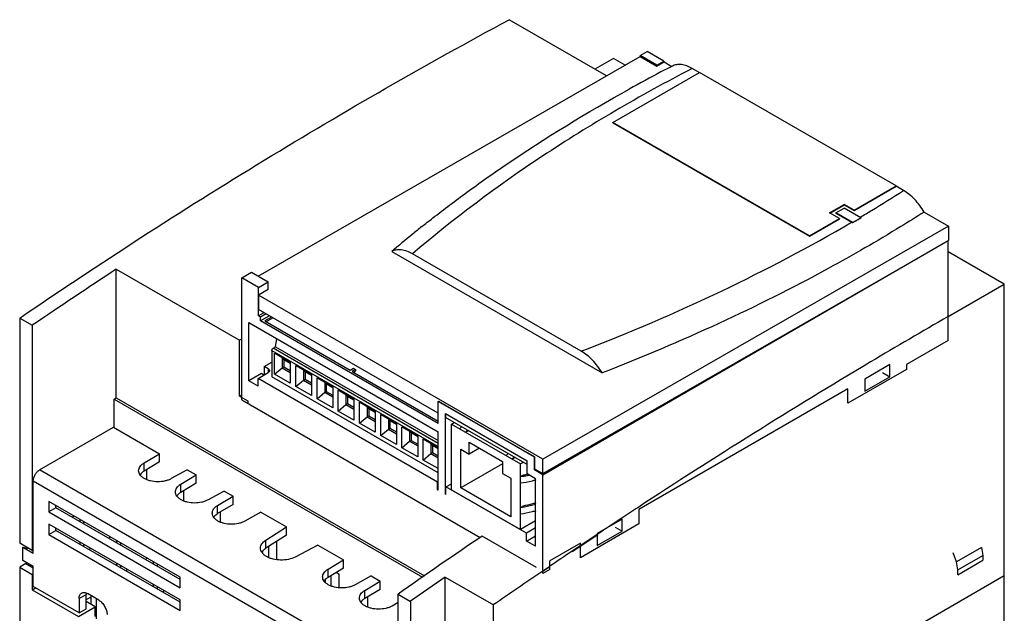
# Model space of a CAD drawing. Header units: millimetres. Extents: x 26 to 201, y 56 to 260.
# Tile 4 of 4: x 34 to 201, y 160 to 260. Entities that reach past the tile are written whole.
import ezdxf

# ---------------------------------------------------------------- set-up
doc = ezdxf.new("R2010")
doc.units = ezdxf.units.MM
doc.header["$LTSCALE"] = 20.550562
doc.layers.add('_1', color=7, linetype='CONTINUOUS')

msp = doc.modelspace()

# ---------------------------------------------------------------- linework, layer by layer
at = {"layer": '_1', "color": 7, "linetype": 'Continuous'}
for p, q in [((133.24, 250.7), (116.79, 260.19)), ((138.93, 254.13), (140.13, 254.82)), ((142.96, 253.19), (140.13, 254.82)), ((74.3, 216.81), (138.93, 253.97)), ((134.4, 253.64), (131.28, 251.83)), ((136.37, 252.5), (134.4, 253.64)), ((138.93, 254.13), (138.93, 253.97)), ((141.76, 252.49), (138.93, 254.13)), ((138.93, 253.97), (141.76, 252.34)), ((141.76, 252.49), (142.96, 253.19)), ((142.96, 253.19), (142.96, 253.03)), ((141.76, 252.34), (142.96, 253.03)), ((141.76, 252.34), (141.76, 252.49)), ((142.97, 253.05), (144.26, 252.3)), ((144.32, 252.33), (144.26, 252.3)), ((148.93, 251.24), (147.73, 251.93)), ((134.33, 242.82), (148.97, 251.27)), ((182.2, 232.08), (148.97, 251.27)), ((134.33, 242.77), (134.33, 242.82)), ((167.56, 223.63), (134.33, 242.82)), ((134.33, 242.77), (167.56, 223.59)), ((175.1, 227.98), (182.2, 232.08)), ((175.1, 227.92), (182.2, 232)), ((182.2, 232.08), (182.2, 232)), ((183.49, 231.29), (182.21, 232.02)), ((170.96, 227.51), (173.43, 228.94)), ((171.01, 227.48), (173.43, 228.88)), ((172.02, 227.51), (173.43, 228.32)), ((173.43, 228.94), (173.43, 228.88)), ((175.1, 227.98), (173.43, 228.94)), ((173.43, 228.88), (175.1, 227.92)), ((176.26, 226.69), (173.43, 228.32)), ((167.56, 223.63), (172.62, 226.55)), ((167.56, 223.59), (172.62, 226.49)), ((172.62, 226.55), (170.96, 227.51)), ((172.02, 227.45), (172.02, 227.51)), ((174.85, 225.88), (172.02, 227.51)), ((172.02, 227.45), (174.69, 225.91)), ((172.62, 226.55), (172.62, 226.49)), ((174.85, 225.88), (176.26, 226.69)), ((175.1, 227.92), (175.1, 227.98)), ((176.14, 226.76), (176.2, 226.8)), ((176.14, 226.76), (176.17, 226.78)), ((176.17, 226.78), (176.2, 226.8)), ((176.26, 226.69), (176.26, 226.63)), ((186.95, 227.65), (191.06, 225.28)), ((191.06, 225.28), (122.47, 185.84)), ((174.85, 225.82), (174.85, 225.88)), ((191.06, 225.28), (191.06, 222.83)), ((167.56, 223.59), (167.56, 223.63)), ((122.45, 183.21), (191.04, 222.81)), ((122.47, 183.39), (191.06, 222.83)), ((191.04, 205.91), (191.04, 222.81)), ((96.91, 220.97), (132.49, 200.43)), ((128.96, 204.1), (100.44, 220.57)), ((200.52, 215.46), (191.04, 220.93)), ((50.33, 196.19), (50.33, 218)), ((50.33, 218), (71.19, 205.96)), ((71.54, 216.53), (73.17, 217.47)), ((71.54, 195.87), (71.54, 216.53)), ((74.37, 214.89), (71.54, 216.53)), ((73.17, 217.47), (75.99, 215.83)), ((74.37, 214.89), (75.99, 215.83)), ((74.37, 210.08), (74.37, 214.89)), ((75.99, 214.52), (75.99, 215.83)), ((191.04, 209.99), (200.52, 215.46)), ((200.52, 108.91), (200.52, 215.46)), ((75.99, 214.52), (74.39, 213.6)), ((74.39, 213.6), (74.39, 211.15)), ((122.47, 185.84), (74.39, 213.6)), ((75.31, 210.62), (74.37, 210.08)), ((74.72, 209.87), (74.37, 210.08)), ((104.77, 193.6), (74.39, 211.15)), ((75.66, 210.41), (74.72, 209.87)), ((76.23, 210.09), (74.72, 209.22)), ((74.72, 209.22), (74.72, 209.87)), ((76.58, 209.88), (75.43, 209.22)), ((33.99, 209.71), (33.99, 171.62)), ((33.99, 209.71), (36.11, 208.49)), ((36.11, 208.49), (36.11, 170.39)), ((72.74, 199.09), (72.74, 208.97)), ((72.74, 208.97), (104.77, 190.48)), ((104.77, 191.87), (74.72, 209.22)), ((75.43, 209.22), (89.87, 200.88)), ((75.64, 209.1), (76.79, 209.76)), ((71.54, 206.19), (71.19, 205.96)), ((71.54, 206.18), (71.19, 205.96)), ((71.19, 196.49), (71.19, 205.96)), ((76.84, 204.59), (77.28, 204.84)), ((77.28, 204.84), (77.48, 206.24)), ((77.28, 204.84), (104.77, 188.97)), ((191.04, 205.91), (183.97, 201.83)), ((76.63, 204.22), (76.63, 199.79)), ((76.63, 204.22), (104.77, 187.97)), ((104.77, 188.46), (76.84, 204.59)), ((77.1, 200.2), (77.1, 203.76)), ((77.1, 203.76), (79.75, 202.23)), ((75.36, 201.5), (76.63, 202.24)), ((75.36, 201.5), (75.36, 200.2)), ((75.99, 201.13), (75.36, 201.5)), ((78.34, 203.05), (78.39, 202.89)), ((78.39, 202.89), (78.39, 201.3)), ((78.39, 202.89), (79.75, 202.1)), ((78.66, 202.73), (78.66, 201.46)), ((79.75, 202.23), (79.75, 198.67)), ((80.69, 198.13), (80.69, 201.69)), ((80.69, 201.69), (83.34, 200.16)), ((181.14, 201.83), (176.9, 199.38)), ((181.14, 199.79), (181.14, 201.83)), ((183.97, 201.83), (183.97, 201.01)), ((74.86, 200.32), (72.74, 199.09)), ((74.3, 199.5), (75.99, 200.48)), ((75.29, 200.07), (74.86, 200.32)), ((75.43, 200.16), (75.36, 200.2)), ((75.99, 201.13), (75.99, 200.48)), ((77.1, 200.2), (78.39, 201.3)), ((79.75, 198.67), (77.1, 200.2)), ((78.39, 201.3), (78.66, 201.46)), ((78.39, 201.3), (79.75, 200.51)), ((78.66, 201.46), (79.75, 200.83)), ((81.93, 200.98), (81.98, 200.82)), ((81.98, 200.82), (81.98, 199.22)), ((81.98, 200.82), (83.34, 200.03)), ((82.26, 200.66), (82.26, 199.38)), ((83.34, 200.16), (83.34, 196.6)), ((89.87, 200.88), (90.43, 201.21)), ((90.79, 201), (90.22, 200.68)), ((90.22, 200.68), (104.77, 192.28)), ((90.43, 201.21), (90.79, 201)), ((90.43, 200.56), (90.79, 200.76)), ((90.79, 201), (90.79, 200.76)), ((183.97, 201.01), (174.07, 195.3)), ((179.94, 200.48), (181.14, 199.79)), ((74.3, 198.2), (72.74, 199.09)), ((74.3, 198.2), (74.3, 199.5)), ((104.67, 181.97), (74.3, 199.5)), ((104.77, 183.54), (76.63, 199.79)), ((80.69, 198.13), (81.98, 199.22)), ((81.98, 199.22), (82.26, 199.38)), ((81.98, 199.22), (83.34, 198.44)), ((82.26, 199.38), (83.34, 198.75)), ((84.29, 196.06), (84.29, 199.61)), ((84.29, 199.61), (86.94, 198.08)), ((85.52, 198.9), (85.58, 198.74)), ((85.58, 198.74), (85.58, 197.15)), ((85.58, 198.74), (86.94, 197.96)), ((85.85, 198.59), (85.85, 197.31)), ((176.9, 197.34), (181.14, 199.79)), ((176.9, 199.38), (176.9, 197.34)), ((71.19, 196.49), (71.54, 196.73)), ((71.19, 196.49), (71.54, 196.73)), ((83.34, 196.6), (80.69, 198.13)), ((84.29, 196.06), (85.58, 197.15)), ((85.58, 197.15), (85.85, 197.31)), ((85.58, 197.15), (86.94, 196.36)), ((85.85, 197.31), (86.94, 196.68)), ((86.94, 198.08), (86.94, 194.53)), ((87.88, 193.98), (87.88, 197.54)), ((87.88, 197.54), (90.53, 196.01)), ((89.11, 196.83), (89.17, 196.67)), ((89.17, 196.67), (89.17, 195.08)), ((89.17, 196.67), (90.53, 195.88)), ((89.44, 196.51), (89.44, 195.23)), ((174.07, 197.75), (138.71, 177.33)), ((174.07, 195.3), (174.07, 197.75)), ((49.97, 195.99), (50.33, 196.19)), ((49.97, 191.17), (49.97, 195.99)), ((49.97, 195.99), (102.12, 165.89)), ((50.33, 196.19), (102.44, 166.11)), ((71.19, 196.49), (72.6, 195.68)), ((71.54, 195.87), (111.87, 172.59)), ((72.6, 195.68), (72.6, 195.26)), ((86.94, 194.53), (84.29, 196.06)), ((87.88, 193.98), (89.17, 195.08)), ((89.17, 195.08), (89.44, 195.23)), ((89.17, 195.08), (90.53, 194.29)), ((89.44, 195.23), (90.53, 194.61)), ((90.53, 196.01), (90.53, 192.45)), ((91.47, 191.91), (91.47, 195.47)), ((91.47, 195.47), (94.12, 193.94)), ((104.77, 195.62), (104.8, 195.64)), ((104.77, 191.87), (104.77, 195.62)), ((121.04, 186.23), (104.77, 195.62)), ((104.8, 195.64), (121.06, 186.25)), ((90.53, 192.45), (87.88, 193.98)), ((92.7, 194.75), (92.76, 194.6)), ((92.76, 194.6), (92.76, 193)), ((92.76, 194.6), (94.12, 193.81)), ((93.03, 194.44), (93.03, 193.16)), ((94.12, 193.94), (94.12, 190.38)), ((95.06, 189.83), (95.06, 193.39)), ((95.06, 193.39), (97.71, 191.86)), ((105.98, 179.91), (105.98, 193.54)), ((105.98, 193.54), (119.84, 185.54)), ((106, 193.53), (105.99, 192.9)), ((91.47, 191.91), (92.76, 193)), ((94.12, 190.38), (91.47, 191.91)), ((92.76, 193), (93.03, 193.16)), ((92.76, 193), (94.12, 192.22)), ((93.03, 193.16), (94.12, 192.53)), ((96.3, 192.68), (96.35, 192.52)), ((96.35, 192.52), (96.35, 190.93)), ((96.35, 192.52), (97.71, 191.74)), ((96.62, 192.36), (96.62, 191.09)), ((97.71, 191.86), (97.71, 188.3)), ((119.84, 184.91), (105.99, 192.9)), ((107, 191.76), (107.48, 192.04)), ((107, 180.66), (107, 191.76)), ((107, 191.76), (118.68, 185.02)), ((37.35, 184.01), (49.87, 191.23)), ((49.87, 191.23), (57.63, 186.75)), ((95.06, 189.83), (96.35, 190.93)), ((96.35, 190.93), (96.62, 191.09)), ((96.35, 190.93), (97.71, 190.14)), ((96.62, 191.09), (97.71, 190.46)), ((98.65, 187.76), (98.65, 191.32)), ((98.65, 191.32), (101.31, 189.79)), ((99.89, 190.61), (99.94, 190.45)), ((99.94, 190.45), (99.94, 188.86)), ((99.94, 190.45), (101.31, 189.66)), ((100.22, 190.29), (100.22, 189.01)), ((104.77, 180.6), (104.77, 190.48)), ((109.8, 190.6), (109.41, 190.38)), ((97.71, 188.3), (95.06, 189.83)), ((98.65, 187.76), (99.94, 188.86)), ((99.94, 188.86), (100.22, 189.01)), ((99.94, 188.86), (101.31, 188.07)), ((100.22, 189.01), (101.31, 188.38)), ((101.31, 189.79), (101.31, 186.23)), ((102.25, 185.69), (102.25, 189.25)), ((102.25, 189.25), (104.77, 187.79)), ((103.48, 188.53), (103.54, 188.37)), ((103.54, 188.37), (103.54, 186.78)), ((103.54, 188.37), (104.77, 187.66)), ((103.81, 188.22), (103.81, 186.94)), ((110.01, 186.68), (110.01, 188.72)), ((110.01, 188.72), (115.67, 185.45)), ((55.02, 185.19), (57.63, 186.75)), ((57.63, 185.36), (57.63, 186.75)), ((101.31, 186.23), (98.65, 187.76)), ((102.25, 185.69), (103.54, 186.78)), ((103.54, 186.78), (103.81, 186.94)), ((103.54, 186.78), (104.77, 186.07)), ((103.81, 186.94), (104.77, 186.38)), ((108.6, 180.96), (108.6, 187.5)), ((108.6, 187.5), (110.01, 186.68)), ((111.78, 187.7), (110.01, 186.68)), ((57.63, 185.36), (55.02, 183.8)), ((55.02, 183.8), (55.02, 185.19)), ((104.77, 184.23), (102.25, 185.69)), ((115.67, 185.05), (108.6, 180.96)), ((115.67, 185.45), (115.67, 183.41)), ((117.26, 185.84), (117.66, 186.07)), ((119.16, 185.3), (118.68, 185.02)), ((118.68, 173.92), (118.68, 185.02)), ((119.84, 183.34), (119.84, 185.54)), ((121.04, 186.23), (121.06, 186.25)), ((121.04, 184.03), (121.04, 186.23)), ((121.06, 186.25), (121.06, 184.2)), ((122.47, 183.39), (122.47, 185.84)), ((97.99, 149), (37.35, 184.01)), ((55.45, 184.06), (55.45, 182.38)), ((62.32, 184.04), (59.62, 182.54)), ((62.32, 184.04), (63.86, 183.16)), ((115.67, 183.41), (117.08, 182.6)), ((121.25, 182.52), (119.84, 183.34)), ((121.2, 184.12), (121.04, 184.03)), ((122.45, 183.21), (121.04, 184.03)), ((121.06, 184.2), (122.47, 183.39)), ((122.45, 166.48), (122.45, 183.21)), ((36.29, 169.92), (36.29, 182.17)), ((36.29, 182.17), (97.81, 146.65)), ((61.25, 181.6), (63.86, 183.16)), ((63.86, 181.77), (61.25, 180.21)), ((61.25, 180.21), (61.25, 181.6)), ((63.86, 181.77), (63.86, 183.16)), ((104.77, 182.03), (104.67, 181.97)), ((104.67, 180.66), (104.67, 181.97)), ((106.08, 181.15), (107, 181.68)), ((117.08, 182.6), (117.08, 176.06)), ((118.68, 182.9), (119.07, 183.13)), ((121.25, 171.09), (121.25, 182.52)), ((61.68, 180.47), (61.68, 178.79)), ((68.55, 180.45), (65.84, 178.94)), ((68.55, 180.45), (70.08, 179.57)), ((104.67, 180.66), (104.77, 180.72)), ((104.77, 180.6), (104.67, 180.66)), ((106.08, 179.97), (105.98, 179.91)), ((106.08, 179.85), (105.98, 179.91)), ((106.08, 179.85), (106.08, 181.15)), ((119.69, 173.29), (106.08, 181.15)), ((107, 180.66), (118.68, 173.92)), ((117.08, 176.06), (108.6, 180.96)), ((38.91, 178.7), (38.91, 176.91)), ((61.11, 165.88), (38.91, 178.7)), ((67.47, 178), (70.08, 179.57)), ((70.08, 178.18), (70.08, 179.57)), ((40.11, 177.6), (38.91, 176.91)), ((38.91, 176.91), (61.11, 164.09)), ((40.11, 177.6), (40.11, 178.01)), ((61.11, 165.47), (40.11, 177.6)), ((70.08, 178.18), (67.47, 176.62)), ((67.47, 176.62), (67.47, 178)), ((67.9, 176.87), (67.9, 175.2)), ((74.77, 176.86), (72.06, 175.35)), ((74.77, 176.86), (79.09, 174.36)), ((118.68, 177.68), (119.07, 177.9)), ((138.71, 177.33), (138.71, 174.89)), ((38.91, 174.86), (38.91, 173.07)), ((61.11, 162.05), (38.91, 174.86)), ((43.22, 176.21), (42.87, 176.01)), ((44.14, 175.68), (44.14, 175.27)), ((44.85, 174.86), (44.85, 175.27)), ((121.25, 175.4), (118.68, 173.92)), ((138.71, 174.89), (128.82, 169.17)), ((135.89, 175.7), (131.64, 173.25)), ((135.82, 175.85), (134.56, 175.01)), ((135.83, 175.79), (134.56, 174.94)), ((135.89, 173.66), (135.89, 175.7)), ((38.91, 173.07), (40.11, 173.76)), ((40.11, 173.76), (40.11, 174.17)), ((61.11, 161.64), (40.11, 173.76)), ((75.62, 172.13), (79.09, 174.36)), ((79.09, 172.97), (79.09, 174.36)), ((121.25, 174.19), (119.69, 173.29)), ((119.69, 171.99), (119.69, 173.29)), ((131.64, 171.21), (135.89, 173.66)), ((131.64, 173.25), (131.64, 171.21)), ((134.68, 174.35), (135.89, 173.66)), ((36.11, 170.39), (33.99, 171.62)), ((38.91, 173.07), (61.11, 160.25)), ((44.14, 171.84), (44.14, 171.43)), ((49.37, 172.66), (49.02, 172.46)), ((50.36, 172.09), (50.36, 171.68)), ((51.07, 171.27), (51.07, 171.68)), ((79.09, 172.97), (75.62, 170.75)), ((75.62, 170.75), (75.62, 172.13)), ((77.48, 168.84), (77.48, 171.94)), ((121.39, 167.51), (112.2, 172.82)), ((119.69, 171.99), (121.25, 172.88)), ((121.25, 171.09), (119.69, 171.99)), ((128.82, 171.62), (123.65, 168.64)), ((131.77, 173.06), (127.43, 170.14)), ((128.82, 169.17), (128.82, 171.62)), ((130.31, 172.19), (129.06, 171.35)), ((131.77, 173.16), (130.31, 172.19)), ((34.52, 168.67), (34.52, 170.94)), ((34.52, 170.94), (36.29, 169.92)), ((34.52, 170.94), (35.59, 170.7)), ((36.11, 170.39), (36.29, 170.35)), ((44.85, 171.03), (44.85, 171.43)), ((46.05, 170.74), (45.69, 170.54)), ((75.04, 170.13), (75.04, 170.06)), ((76.07, 171.03), (76.07, 169.21)), ((84.42, 171.29), (80.56, 169.28)), ((84.42, 171.29), (88.75, 168.79)), ((129.06, 171.35), (127.42, 170.25)), ((192.44, 168.46), (191.84, 170.01)), ((196.68, 170.91), (192.44, 168.46)), ((196.68, 170.91), (196.87, 169.56)), ((35.05, 168.19), (33.99, 167.58)), ((36.29, 167.65), (34.52, 168.67)), ((35.05, 168.19), (36.29, 167.47)), ((50.36, 168.25), (50.36, 167.84)), ((55.59, 169.07), (55.24, 168.86)), ((56.58, 168.5), (56.58, 168.09)), ((86.14, 167.23), (88.75, 168.79)), ((88.75, 167.4), (88.75, 168.79)), ((123.65, 167.17), (123.65, 168.64)), ((192.63, 167.11), (192.44, 168.46)), ((192.63, 167.11), (196.87, 169.56)), ((192.63, 166.29), (196.87, 168.74)), ((196.87, 169.56), (196.87, 168.74)), ((33.99, 167.58), (33.99, 155.74)), ((33.99, 167.58), (36.11, 166.35)), ((36.29, 164.29), (36.29, 167.65)), ((51.07, 167.43), (51.07, 167.84)), ((52.27, 167.15), (51.92, 166.94)), ((57.29, 167.68), (57.29, 168.09)), ((88.75, 167.4), (86.14, 165.84)), ((86.14, 165.84), (86.14, 167.23)), ((88.02, 166.36), (87.51, 166.66)), ((123.64, 167.7), (122.3, 166.79)), ((123.65, 167.6), (122.31, 166.69)), ((123.65, 167.17), (122.45, 166.48)), ((192.63, 166.29), (192.63, 167.11)), ((36.29, 166.45), (36.11, 166.35)), ((36.11, 166.35), (36.11, 163.74)), ((61.11, 164.09), (61.11, 165.88)), ((85.65, 165.42), (85.65, 165.05)), ((86.6, 166.12), (86.6, 164.4)), ((88.02, 166.31), (87.99, 166.33)), ((88.02, 166.31), (87.99, 166.33)), ((88.02, 164.08), (88.02, 166.36)), ((93.44, 166.08), (90.73, 164.57)), ((92.36, 163.63), (94.97, 165.19)), ((93.44, 166.08), (94.97, 165.19)), ((94.97, 163.81), (94.97, 165.19)), ((105.97, 120.95), (105.97, 165.86)), ((105.97, 165.86), (114.1, 161.17)), ((114.1, 116.26), (200.52, 166.15)), ((36.11, 163.74), (36.68, 164.07)), ((36.11, 163.74), (43.93, 159.23)), ((44.03, 159.82), (36.29, 164.29)), ((56.58, 164.66), (56.58, 164.25)), ((57.29, 163.84), (57.29, 164.25)), ((58.49, 163.56), (58.14, 163.35)), ((94.97, 163.81), (92.36, 162.25)), ((92.36, 162.25), (92.36, 163.63)), ((44.03, 162.27), (45.24, 162.96)), ((44.03, 162.27), (44.03, 159.82)), ((45.24, 160.51), (45.24, 162.96)), ((45.24, 162.07), (46.01, 162.51)), ((46.76, 160.86), (45.24, 161.74)), ((47.36, 161.98), (45.45, 163.09)), ((46.01, 162.76), (46.01, 161.29)), ((46.93, 162.23), (46.93, 158.8)), ((61.11, 160.25), (61.11, 162.05)), ((92.79, 162.5), (92.79, 160.83)), ((97.99, 161.56), (96.96, 160.98)), ((97.99, 134.67), (97.99, 163)), ((97.99, 163), (100.11, 161.78)), ((100.11, 161.78), (100.11, 133.45)), ((43.93, 159.23), (46.76, 160.86)), ((44.03, 159.82), (45.24, 160.51)), ((46.76, 159.23), (46.76, 160.86)), ((114.1, 116.26), (114.1, 161.17))]:
    msp.add_line(p, q, dxfattribs=at)
for centre, radius, start, end in [((235.97, 57.47), 214.64, 128.6174, 129.1737), ((171.31, 220.06), 6.76, 58.4226, 59.9943), ((232.29, 61.95), 208.84, 129.1685, 130.4094), ((596.15, -612.92), 994.15, 123.30046, 124.28612), ((119.97, 182.29), 14.44, 141.2341, 143.1499), ((120.96, 181.72), 14.44, 141.2341, 143.1499), ((120.51, 182.01), 13.73, 140.9077, 141.2642), ((127.83, 177.75), 14.44, 141.2341, 143.1499), ((128.82, 177.18), 14.44, 141.2341, 143.1499), ((128.37, 177.48), 13.73, 140.9077, 141.2642), ((117.05, 196.32), 13.34, 278.7153, 282.1331), ((117.13, 195.97), 12.98, 282.1412, 282.3718), ((116.99, 197.01), 14.21, 276.843, 281.7747), ((117.15, 196.19), 13.38, 281.8186, 282.9364), ((766.97, -781.12), 1146.36, 123.24416, 123.40601), ((771.57, -788.08), 1154.7, 123.48153, 123.64783), ((783.22, -814.51), 1193.77, 124.20141, 125.0303), ((779.95, -800.61), 1169.78, 123.90558, 124.12875), ((37.96, 166.91), 2.33, 154.7327, 158.5554), ((83.01, 159.74), 8.26, 52.9381, 56.6226), ((785.96, -809.47), 1180.48, 124.20788, 124.44603), ((788.31, -819.98), 1198.95, 124.68849, 125.02988), ((790.65, -816.31), 1188.78, 124.44589, 124.68856)]:
    msp.add_arc(centre, radius, start, end, dxfattribs=at)
for points, knots in [([(33.99, 209.71), (47.55, 218.96), (74.72, 236.53), (102.77, 252.65), (116.79, 260.19)], [0, 0, 0, 0, 0.507543, 1, 1, 1, 1]), ([(147.73, 251.93), (143.32, 249.65), (134.73, 244.93), (118.64, 234.92), (107.4, 226.53), (100.44, 220.57)], [0, 0, 0, 0, 0.26231, 0.516551, 1, 1, 1, 1]), ([(144.26, 252.3), (143.66, 251.99), (141.25, 250.73), (138.87, 249.44), (137.09, 248.46)], [0, 0, 0, 0, 0.251402, 1, 1, 1, 1]), ([(147.73, 251.93), (147.43, 252.1), (146.84, 252.39), (145.93, 252.62), (145.07, 252.62), (144.55, 252.45), (144.32, 252.33)], [0, 0, 0, 0, 0.288692, 0.548075, 0.782018, 1, 1, 1, 1]), ([(109.63, 231), (111.76, 232.56), (120.63, 238.81), (129.91, 244.48), (137.09, 248.46)], [0, 0, 0, 0, 0.24327, 1, 1, 1, 1]), ([(102, 225.17), (102.62, 225.67), (105.14, 227.65), (107.69, 229.58), (109.63, 231)], [0, 0, 0, 0, 0.247779, 1, 1, 1, 1]), ([(176.2, 226.8), (176.82, 227.17), (179.26, 228.63), (181.69, 230.14), (183.49, 231.29)], [0, 0, 0, 0, 0.251773, 1, 1, 1, 1]), ([(186.95, 227.65), (186.51, 228.42), (185.72, 229.48), (184.48, 230.63), (183.82, 231.1), (183.49, 231.29)], [0, 0, 0, 0, 0.524942, 0.771399, 1, 1, 1, 1]), ([(186.95, 227.65), (185.65, 226.82), (180.34, 223.5), (174.9, 220.36), (170.75, 218.1)], [0, 0, 0, 0, 0.246288, 1, 1, 1, 1]), ([(176.26, 226.63), (176.14, 226.56), (175.85, 226.39), (175.38, 226.12), (175.02, 225.92), (174.85, 225.82)], [0, 0, 0, 0, 0.249811, 0.625175, 1, 1, 1, 1]), ([(128.96, 204.1), (137.02, 207.21), (152.58, 213.86), (167.56, 221.74), (174.69, 225.91)], [0, 0, 0, 0, 0.51145, 1, 1, 1, 1]), ([(100.44, 220.57), (100.13, 220.75), (99.52, 221.04), (98.57, 221.28), (97.69, 221.27), (97.14, 221.1), (96.91, 220.97)], [0, 0, 0, 0, 0.288847, 0.548304, 0.782176, 1, 1, 1, 1]), ([(170.75, 218.1), (164.7, 214.79), (152.11, 208.5), (139.16, 203.02), (132.49, 200.43)], [0, 0, 0, 0, 0.490888, 1, 1, 1, 1]), ([(191.04, 209.99), (186.64, 207.46), (168.91, 197.04), (151.48, 186.12), (138.53, 177.63)], [0, 0, 0, 0, 0.246943, 1, 1, 1, 1]), ([(76.63, 204.22), (76.63, 204.26), (76.64, 204.33), (76.69, 204.43), (76.76, 204.52), (76.81, 204.57), (76.84, 204.59)], [0, 0, 0, 0, 0.237254, 0.500002, 0.762748, 1, 1, 1, 1]), ([(132.49, 200.43), (132.03, 201.2), (131.23, 202.28), (129.97, 203.44), (129.3, 203.91), (128.96, 204.1)], [0, 0, 0, 0, 0.524989, 0.771313, 1, 1, 1, 1]), ([(75.99, 201.13), (76.03, 201.11), (76.09, 201.07), (76.17, 200.99), (76.22, 200.9), (76.23, 200.84), (76.23, 200.81)], [0, 0, 0, 0, 0.289542, 0.54912, 0.782257, 1, 1, 1, 1]), ([(76.23, 200.81), (76.23, 200.78), (76.22, 200.71), (76.17, 200.63), (76.09, 200.55), (76.03, 200.5), (75.99, 200.48)], [0, 0, 0, 0, 0.217744, 0.450881, 0.710458, 1, 1, 1, 1]), ([(54.11, 183.89), (54.11, 184.01), (54.16, 184.26), (54.34, 184.61), (54.64, 184.93), (54.89, 185.11), (55.02, 185.19)], [0, 0, 0, 0, 0.218742, 0.452306, 0.711235, 1, 1, 1, 1]), ([(36.29, 182.17), (36.29, 182.35), (36.36, 182.71), (36.58, 183.23), (36.92, 183.68), (37.2, 183.92), (37.35, 184.01)], [0, 0, 0, 0, 0.237242, 0.500002, 0.762761, 1, 1, 1, 1]), ([(55.06, 182.56), (54.92, 182.64), (54.66, 182.82), (54.35, 183.14), (54.16, 183.5), (54.11, 183.76), (54.11, 183.89)], [0, 0, 0, 0, 0.289781, 0.549071, 0.782228, 1, 1, 1, 1]), ([(55.02, 183.8), (54.95, 183.76), (54.71, 183.6), (54.48, 183.39), (54.36, 183.21)], [0, 0, 0, 0, 0.270729, 1, 1, 1, 1]), ([(59.62, 182.54), (59.46, 182.45), (59.12, 182.29), (58.36, 182.07), (57.33, 181.97), (56.31, 182.08), (55.56, 182.31), (55.22, 182.47), (55.06, 182.56)], [0, 0, 0, 0, 0.114917, 0.238605, 0.501084, 0.762971, 0.885966, 1, 1, 1, 1]), ([(60.33, 180.29), (60.33, 180.41), (60.38, 180.67), (60.57, 181.02), (60.86, 181.34), (61.11, 181.52), (61.25, 181.6)], [0, 0, 0, 0, 0.218742, 0.452306, 0.711235, 1, 1, 1, 1]), ([(121.27, 182.33), (121.06, 182.26), (120.22, 182), (119.34, 181.84), (118.68, 181.76)], [0, 0, 0, 0, 0.242507, 1, 1, 1, 1]), ([(61.29, 178.97), (61.14, 179.05), (60.89, 179.23), (60.58, 179.55), (60.38, 179.91), (60.33, 180.17), (60.33, 180.29)], [0, 0, 0, 0, 0.289781, 0.549071, 0.782228, 1, 1, 1, 1]), ([(61.25, 180.21), (61.18, 180.17), (60.93, 180), (60.7, 179.8), (60.58, 179.62)], [0, 0, 0, 0, 0.270729, 1, 1, 1, 1]), ([(65.84, 178.94), (65.68, 178.86), (65.34, 178.7), (64.58, 178.48), (63.56, 178.37), (62.53, 178.49), (61.78, 178.72), (61.44, 178.88), (61.29, 178.97)], [0, 0, 0, 0, 0.114917, 0.238605, 0.501084, 0.762971, 0.885966, 1, 1, 1, 1]), ([(118.68, 177.68), (118.9, 177.7), (119.78, 177.83), (120.64, 178.04), (121.27, 178.24)], [0, 0, 0, 0, 0.256678, 1, 1, 1, 1]), ([(121.27, 178.44), (121.09, 178.38), (120.38, 178.15), (119.64, 177.99), (119.07, 177.9)], [0, 0, 0, 0, 0.242748, 1, 1, 1, 1]), ([(66.56, 176.7), (66.56, 176.82), (66.6, 177.07), (66.79, 177.43), (67.08, 177.75), (67.33, 177.92), (67.47, 178)], [0, 0, 0, 0, 0.218742, 0.452306, 0.711235, 1, 1, 1, 1]), ([(67.51, 175.37), (67.37, 175.46), (67.11, 175.63), (66.8, 175.96), (66.6, 176.32), (66.56, 176.58), (66.56, 176.7)], [0, 0, 0, 0, 0.289781, 0.549071, 0.782228, 1, 1, 1, 1]), ([(67.47, 176.62), (67.4, 176.58), (67.15, 176.41), (66.93, 176.2), (66.8, 176.03)], [0, 0, 0, 0, 0.270729, 1, 1, 1, 1]), ([(121.27, 177.1), (121.06, 177.03), (120.22, 176.78), (119.34, 176.61), (118.68, 176.53)], [0, 0, 0, 0, 0.242507, 1, 1, 1, 1]), ([(72.06, 175.35), (71.91, 175.26), (71.56, 175.11), (70.8, 174.89), (69.78, 174.78), (68.76, 174.9), (68, 175.13), (67.66, 175.28), (67.51, 175.37)], [0, 0, 0, 0, 0.114917, 0.238605, 0.501084, 0.762971, 0.885966, 1, 1, 1, 1]), ([(74.72, 170.78), (74.72, 170.91), (74.76, 171.16), (74.95, 171.53), (75.24, 171.86), (75.49, 172.05), (75.62, 172.13)], [0, 0, 0, 0, 0.220696, 0.45511, 0.713321, 1, 1, 1, 1]), ([(75.75, 169.35), (75.59, 169.44), (75.31, 169.63), (74.98, 169.98), (74.77, 170.37), (74.72, 170.65), (74.72, 170.78)], [0, 0, 0, 0, 0.289787, 0.549067, 0.782229, 1, 1, 1, 1]), ([(75.62, 170.75), (75.55, 170.7), (75.3, 170.52), (75.07, 170.3), (74.95, 170.11)], [0, 0, 0, 0, 0.270595, 1, 1, 1, 1]), ([(80.56, 169.28), (80.21, 169.1), (79.4, 168.83), (78.13, 168.72), (77.06, 168.85), (76.27, 169.09), (75.91, 169.26), (75.75, 169.35)], [0, 0, 0, 0, 0.240266, 0.50292, 0.76384, 0.886314, 1, 1, 1, 1]), ([(85.23, 165.92), (85.23, 166.04), (85.27, 166.3), (85.46, 166.65), (85.75, 166.97), (86, 167.15), (86.14, 167.23)], [0, 0, 0, 0, 0.218742, 0.452306, 0.711235, 1, 1, 1, 1]), ([(86.18, 164.6), (86.03, 164.68), (85.78, 164.86), (85.47, 165.18), (85.27, 165.54), (85.23, 165.8), (85.23, 165.92)], [0, 0, 0, 0, 0.289781, 0.549071, 0.782228, 1, 1, 1, 1]), ([(86.14, 165.84), (86.07, 165.8), (85.82, 165.63), (85.59, 165.43), (85.47, 165.25)], [0, 0, 0, 0, 0.270729, 1, 1, 1, 1]), ([(44.45, 163.18), (44.51, 163.22), (44.67, 163.28), (44.92, 163.28), (45.19, 163.22), (45.36, 163.14), (45.45, 163.09)], [0, 0, 0, 0, 0.217784, 0.450912, 0.710298, 1, 1, 1, 1]), ([(90.73, 164.57), (90.57, 164.49), (90.23, 164.33), (89.47, 164.11), (88.45, 164), (87.43, 164.12), (86.67, 164.35), (86.33, 164.51), (86.18, 164.6)], [0, 0, 0, 0, 0.114917, 0.238605, 0.501084, 0.762971, 0.885966, 1, 1, 1, 1]), ([(91.45, 162.33), (91.45, 162.45), (91.49, 162.7), (91.68, 163.06), (91.97, 163.38), (92.22, 163.55), (92.36, 163.63)], [0, 0, 0, 0, 0.218742, 0.452306, 0.711235, 1, 1, 1, 1]), ([(44.03, 162.27), (44.03, 162.37), (44.05, 162.56), (44.13, 162.83), (44.26, 163.04), (44.38, 163.15), (44.45, 163.18)], [0, 0, 0, 0, 0.289703, 0.54909, 0.782217, 1, 1, 1, 1]), ([(45.25, 163.16), (45.24, 163.14), (45.24, 163.08), (45.24, 163.01), (45.24, 162.96)], [0, 0, 0, 0, 0.244296, 1, 1, 1, 1]), ([(47.36, 161.98), (47.56, 161.87), (47.94, 161.55), (48.38, 160.94), (48.68, 160.25), (48.77, 159.77), (48.77, 159.53)], [0, 0, 0, 0, 0.23724, 0.499999, 0.762759, 1, 1, 1, 1]), ([(92.4, 161), (92.26, 161.09), (92, 161.26), (91.69, 161.59), (91.49, 161.95), (91.45, 162.21), (91.45, 162.33)], [0, 0, 0, 0, 0.289781, 0.549071, 0.782228, 1, 1, 1, 1]), ([(92.36, 162.25), (92.29, 162.21), (92.04, 162.04), (91.82, 161.83), (91.69, 161.66)], [0, 0, 0, 0, 0.270729, 1, 1, 1, 1]), ([(96.96, 160.98), (96.8, 160.89), (96.45, 160.74), (95.69, 160.52), (94.67, 160.41), (93.65, 160.53), (92.89, 160.76), (92.55, 160.91), (92.4, 161)], [0, 0, 0, 0, 0.114917, 0.238605, 0.501084, 0.762971, 0.885966, 1, 1, 1, 1])]:
    msp.add_open_spline(points, degree=3, knots=knots, dxfattribs=at)

doc.saveas('drawing.dxf')
